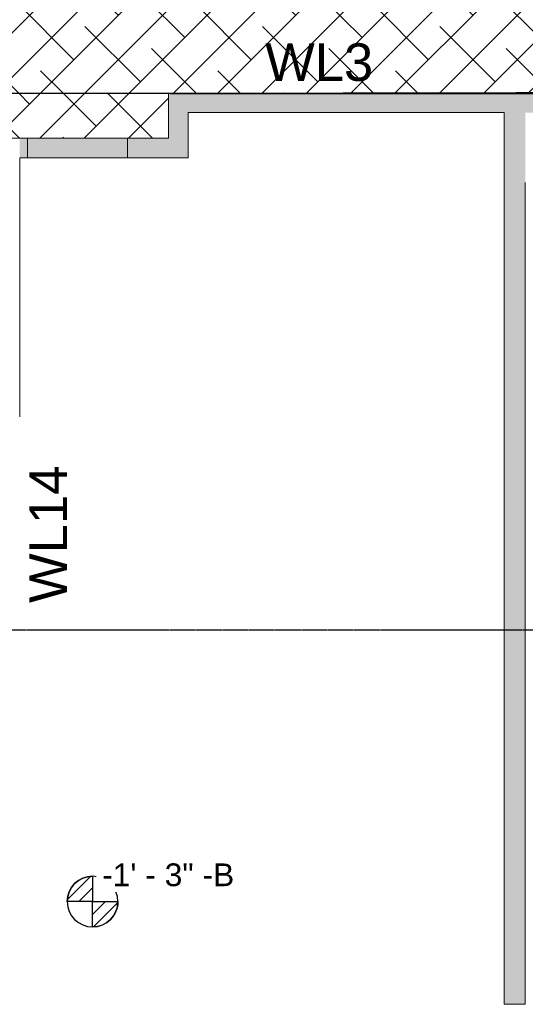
# Model space of a CAD drawing. Header units: inches. Extents: x -4126 to -1814, y 9773 to 12338.
# Tile 22 of 113: x -3133 to -2931, y 10018 to 10410. Entities that reach past the tile are written whole.
import ezdxf

# ---------------------------------------------------------------- set-up
doc = ezdxf.new("R2010")
doc.units = ezdxf.units.IN
doc.header["$MEASUREMENT"] = 0
doc.linetypes.add('Grid Line 1_2_', pattern=[0.875, 0.5, -0.125, 0.125, -0.125])
for name, color, linetype, lineweight in [('G-ANNO-DIMS', 111, 'Continuous', 9), ('I-WALL', 2, 'Continuous', 13), ('S-GRID', 1, 'Continuous', 9)]:
    doc.layers.add(name, color=color, linetype=linetype, lineweight=lineweight)
doc.layers.add('LOAD_HATCH', color=8, linetype='Continuous')
doc.layers.add('loads', color=1, linetype='Continuous')
doc.styles.add('Arial', font='Arial.ttf', dxfattribs={"height": 18})
doc.styles.add('Arial_2', font='arial.ttf', dxfattribs={"height": 9.070866})
pattern_1 = [(315, (32.331, 104.782), (0.027577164, 0.027577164), [])]

# ---------------------------------------------------------------- blocks, each defined once
blk = doc.blocks.new('CTR - 1st Phase - Common Walls_rvt-1-FRAMING PLAN - 1ST FLOOR')
at = {"layer": 'I-WALL', "lineweight": 5, "transparency": 33554585}
for points in [[(-3065.75, 10355.41), (-3065.75, 10381.16), (-3073.5, 10381.16), (-3073.5, 10355.41)], [(-3126.51, 10355.41), (-3089.82, 10355.41), (-3089.82, 10363.16), (-3129.82, 10363.16), (-3129.82, 10355.41)]]:
    blk.add_hatch(color=8, dxfattribs=at).paths.add_polyline_path(points, flags=0)
h = blk.add_hatch(color=8, dxfattribs=at)
h.paths.add_polyline_path([(-2841.32, 10373.41), (-2841.32, 10381.16), (-3065.75, 10381.16), (-3065.75, 10373.41), (-2856.37, 10373.41)], flags=0)
h.paths.add_polyline_path([(-2805.27, 10373.41), (-2805.27, 10381.16), (-2813.32, 10381.16), (-2813.32, 10373.41)], flags=0)
h = blk.add_hatch(color=8, dxfattribs=at)
h.paths.add_polyline_path([(-2931.27, 10018.09), (-2931.27, 10058.2), (-2939.77, 10058.2), (-2939.77, 10018.09)], flags=0)
h.paths.add_polyline_path([(-2939.77, 10058.6), (-2931.27, 10058.6), (-2931.27, 10059.03), (-2939.77, 10059.03)], flags=0)
h.paths.add_polyline_path([(-2931.27, 10059.86), (-2931.27, 10060.29), (-2939.77, 10060.29), (-2939.77, 10059.86)], flags=0)
h.paths.add_polyline_path([(-2931.27, 10060.68), (-2931.27, 10106.08), (-2939.77, 10106.08), (-2939.77, 10060.68)], flags=0)
h.paths.add_polyline_path([(-2939.77, 10106.48), (-2931.27, 10106.48), (-2931.27, 10106.91), (-2939.77, 10106.91)], flags=0)
h.paths.add_polyline_path([(-2931.27, 10107.74), (-2931.27, 10108.17), (-2939.77, 10108.17), (-2939.77, 10107.74)], flags=0)
h.paths.add_polyline_path([(-2931.27, 10108.56), (-2931.27, 10153.97), (-2939.77, 10153.97), (-2939.77, 10108.56)], flags=0)
h.paths.add_polyline_path([(-2939.77, 10154.36), (-2931.27, 10154.36), (-2931.27, 10154.79), (-2939.77, 10154.79)], flags=0)
h.paths.add_polyline_path([(-2931.27, 10155.62), (-2931.27, 10156.05), (-2939.77, 10156.05), (-2939.77, 10155.62)], flags=0)
h.paths.add_polyline_path([(-2939.77, 10156.45), (-2931.27, 10156.45), (-2931.27, 10201.85), (-2939.77, 10201.85)], flags=0)
h.paths.add_polyline_path([(-2931.27, 10202.24), (-2931.27, 10202.67), (-2939.77, 10202.67), (-2939.77, 10202.24)], flags=0)
h.paths.add_polyline_path([(-2931.27, 10203.5), (-2931.27, 10203.93), (-2939.77, 10203.93), (-2939.77, 10203.5)], flags=0)
h.paths.add_polyline_path([(-2939.77, 10204.33), (-2931.27, 10204.33), (-2931.27, 10249.73), (-2939.77, 10249.73), (-2939.77, 10222.87)], flags=0)
h.paths.add_polyline_path([(-2939.77, 10250.12), (-2931.27, 10250.12), (-2931.27, 10250.55), (-2939.77, 10250.55)], flags=0)
h.paths.add_polyline_path([(-2939.77, 10251.39), (-2931.27, 10251.39), (-2931.27, 10251.82), (-2939.77, 10251.82)], flags=0)
h.paths.add_polyline_path([(-2939.77, 10252.21), (-2931.27, 10252.21), (-2931.27, 10297.61), (-2939.77, 10297.61)], flags=0)
h.paths.add_polyline_path([(-2939.77, 10298), (-2931.27, 10298), (-2931.27, 10298.43), (-2939.77, 10298.43)], flags=0)
h.paths.add_polyline_path([(-2939.77, 10299.27), (-2931.27, 10299.27), (-2931.27, 10299.7), (-2939.77, 10299.7)], flags=0)
h.paths.add_polyline_path([(-2939.77, 10300.09), (-2931.27, 10300.09), (-2931.27, 10345.49), (-2939.77, 10345.49)], flags=0)
h.paths.add_polyline_path([(-2939.77, 10345.89), (-2931.27, 10345.89), (-2931.27, 10346.32), (-2939.77, 10346.32)], flags=0)
h.paths.add_polyline_path([(-2939.77, 10347.15), (-2931.27, 10347.15), (-2931.27, 10347.58), (-2939.77, 10347.58)], flags=0)
h.paths.add_polyline_path([(-2939.77, 10347.97), (-2931.27, 10347.97), (-2931.27, 10373.41), (-2939.77, 10373.41), (-2939.77, 10372.89)], flags=0)
h = blk.add_hatch(color=8, dxfattribs=at)
h.paths.add_polyline_path([(-3073.5, 10355.41), (-3073.5, 10363.16), (-3089.82, 10363.16), (-3089.82, 10355.41)], flags=0)
h.paths.add_polyline_path([(-3132.87, 10355.41), (-3129.82, 10355.41), (-3129.82, 10363.16), (-3132.87, 10363.16)], flags=0)
h = blk.add_hatch(color=8, dxfattribs=at)
h.paths.add_polyline_path([(-2931.27, 10058.2), (-2931.27, 10058.6), (-2939.77, 10058.6), (-2939.77, 10058.2)], flags=0)
h.paths.add_polyline_path([(-2939.77, 10060.29), (-2931.27, 10060.29), (-2931.27, 10060.68), (-2939.77, 10060.68)], flags=0)
h.paths.add_polyline_path([(-2939.77, 10106.08), (-2931.27, 10106.08), (-2931.27, 10106.48), (-2939.77, 10106.48)], flags=0)
h.paths.add_polyline_path([(-2931.27, 10108.17), (-2931.27, 10108.56), (-2939.77, 10108.56), (-2939.77, 10108.17)], flags=0)
h.paths.add_polyline_path([(-2931.27, 10153.97), (-2931.27, 10154.36), (-2939.77, 10154.36), (-2939.77, 10153.97)], flags=0)
h.paths.add_polyline_path([(-2939.77, 10156.05), (-2931.27, 10156.05), (-2931.27, 10156.45), (-2939.77, 10156.45)], flags=0)
h.paths.add_polyline_path([(-2931.27, 10201.85), (-2931.27, 10202.24), (-2939.77, 10202.24), (-2939.77, 10201.85)], flags=0)
h.paths.add_polyline_path([(-2939.77, 10203.93), (-2931.27, 10203.93), (-2931.27, 10204.33), (-2939.77, 10204.33)], flags=0)
h.paths.add_polyline_path([(-2931.27, 10249.73), (-2931.27, 10250.12), (-2939.77, 10250.12), (-2939.77, 10249.73)], flags=0)
h.paths.add_polyline_path([(-2939.77, 10251.82), (-2931.27, 10251.82), (-2931.27, 10252.21), (-2939.77, 10252.21)], flags=0)
h.paths.add_polyline_path([(-2939.77, 10297.61), (-2931.27, 10297.61), (-2931.27, 10298), (-2939.77, 10298)], flags=0)
h.paths.add_polyline_path([(-2939.77, 10299.7), (-2931.27, 10299.7), (-2931.27, 10300.09), (-2939.77, 10300.09)], flags=0)
h.paths.add_polyline_path([(-2939.77, 10345.49), (-2931.27, 10345.49), (-2931.27, 10345.89), (-2939.77, 10345.89)], flags=0)
h.paths.add_polyline_path([(-2939.77, 10347.58), (-2931.27, 10347.58), (-2931.27, 10347.97), (-2939.77, 10347.97)], flags=0)
h = blk.add_hatch(color=8, dxfattribs=at)
h.paths.add_polyline_path([(-2939.77, 10059.03), (-2931.27, 10059.03), (-2931.27, 10059.86), (-2939.77, 10059.86), (-2939.77, 10059.4)], flags=0)
h.paths.add_polyline_path([(-2931.27, 10106.91), (-2931.27, 10107.74), (-2939.77, 10107.74), (-2939.77, 10106.91)], flags=0)
h.paths.add_polyline_path([(-2939.77, 10154.79), (-2931.27, 10154.79), (-2931.27, 10155.62), (-2939.77, 10155.62), (-2939.77, 10155.16)], flags=0)
h.paths.add_polyline_path([(-2931.27, 10202.67), (-2931.27, 10203.5), (-2939.77, 10203.5), (-2939.77, 10202.67)], flags=0)
h.paths.add_polyline_path([(-2939.77, 10250.55), (-2931.27, 10250.55), (-2931.27, 10251.39), (-2939.77, 10251.39), (-2939.77, 10250.93)], flags=0)
h.paths.add_polyline_path([(-2931.27, 10298.43), (-2931.27, 10299.27), (-2939.77, 10299.27), (-2939.77, 10298.43)], flags=0)
h.paths.add_polyline_path([(-2939.77, 10346.32), (-2931.27, 10346.32), (-2931.27, 10347.15), (-2939.77, 10347.15), (-2939.77, 10346.69)], flags=0)
at = {"layer": 'I-WALL', "color": 253}
for p, q in [((-3073.5, 10363.16), (-3073.5, 10381.16)), ((-3065.75, 10381.16), (-3073.5, 10381.16)), ((-3065.75, 10381.16), (-2841.32, 10381.16)), ((-2939.77, 10373.41), (-3065.75, 10373.41)), ((-3065.75, 10373.41), (-3065.75, 10355.41)), ((-2939.77, 10347.97), (-2939.77, 10373.41)), ((-3132.87, 10363.16), (-3140.32, 10363.16)), ((-3132.87, 10363.16), (-3073.5, 10363.16)), ((-3129.82, 10363.16), (-3129.82, 10355.41)), ((-3089.82, 10363.16), (-3089.82, 10355.41)), ((-3132.87, 10355.41), (-3132.87, 10347.97)), ((-3073.5, 10355.41), (-3132.87, 10355.41)), ((-3073.5, 10355.41), (-3065.75, 10355.41)), ((-3132.87, 10347.97), (-3132.87, 10347.58)), ((-3132.87, 10347.58), (-3132.87, 10347.15)), ((-3132.87, 10347.15), (-3132.87, 10346.77)), ((-3132.87, 10346.69), (-3132.87, 10346.32)), ((-3132.87, 10346.32), (-3132.87, 10345.89)), ((-3132.87, 10345.89), (-3132.87, 10345.49)), ((-2939.77, 10347.58), (-2939.77, 10347.97)), ((-2939.77, 10347.15), (-2939.77, 10347.58)), ((-2939.77, 10346.77), (-2939.77, 10347.15)), ((-2939.77, 10346.32), (-2939.77, 10346.69)), ((-2939.77, 10345.89), (-2939.77, 10346.32)), ((-2939.77, 10345.49), (-2939.77, 10345.89)), ((-3132.87, 10345.49), (-3132.87, 10300.09)), ((-2939.77, 10300.09), (-2939.77, 10345.49)), ((-3132.87, 10300.09), (-3132.87, 10299.7)), ((-3132.87, 10299.7), (-3132.87, 10299.27)), ((-3132.87, 10299.27), (-3132.87, 10298.89)), ((-3132.87, 10298.81), (-3132.87, 10298.43)), ((-2939.77, 10299.7), (-2939.77, 10300.09)), ((-2939.77, 10299.27), (-2939.77, 10299.7)), ((-2939.77, 10298.89), (-2939.77, 10299.27)), ((-2939.77, 10298.43), (-2939.77, 10298.81)), ((-2931.27, 10300.09), (-2931.27, 10299.7)), ((-2931.27, 10299.7), (-2931.27, 10299.27)), ((-2931.27, 10299.27), (-2931.27, 10298.89)), ((-2931.27, 10298.81), (-2931.27, 10298.43)), ((-3132.87, 10298.43), (-3132.87, 10298)), ((-3132.87, 10298), (-3132.87, 10297.61)), ((-3132.87, 10297.61), (-3132.87, 10252.21)), ((-2939.77, 10298), (-2939.77, 10298.43)), ((-2939.77, 10297.61), (-2939.77, 10298)), ((-2939.77, 10252.21), (-2939.77, 10297.61)), ((-2931.27, 10298.43), (-2931.27, 10298)), ((-2931.27, 10298), (-2931.27, 10297.61)), ((-2931.27, 10297.61), (-2931.27, 10252.21)), ((-2939.77, 10251.82), (-2939.77, 10252.21)), ((-2939.77, 10251.39), (-2939.77, 10251.82)), ((-2931.27, 10252.21), (-2931.27, 10251.82)), ((-2931.27, 10251.82), (-2931.27, 10251.39)), ((-2939.77, 10251.01), (-2939.77, 10251.39)), ((-2939.77, 10250.55), (-2939.77, 10250.93)), ((-2939.77, 10250.12), (-2939.77, 10250.55)), ((-2939.77, 10249.73), (-2939.77, 10250.12)), ((-2939.77, 10204.33), (-2939.77, 10249.73)), ((-2931.27, 10251.39), (-2931.27, 10251.01)), ((-2931.27, 10250.93), (-2931.27, 10250.55)), ((-2931.27, 10250.55), (-2931.27, 10250.12)), ((-2931.27, 10250.12), (-2931.27, 10249.73)), ((-2931.27, 10249.73), (-2931.27, 10204.33)), ((-2939.77, 10203.93), (-2939.77, 10204.33)), ((-2939.77, 10203.5), (-2939.77, 10203.93)), ((-2939.77, 10203.13), (-2939.77, 10203.5)), ((-2939.77, 10202.67), (-2939.77, 10203.05)), ((-2939.77, 10202.24), (-2939.77, 10202.67)), ((-2939.77, 10201.85), (-2939.77, 10202.24)), ((-2939.77, 10156.45), (-2939.77, 10201.85)), ((-2931.27, 10204.33), (-2931.27, 10203.93)), ((-2931.27, 10203.93), (-2931.27, 10203.5)), ((-2931.27, 10203.5), (-2931.27, 10203.13)), ((-2931.27, 10203.05), (-2931.27, 10202.67)), ((-2931.27, 10202.67), (-2931.27, 10202.24)), ((-2931.27, 10202.24), (-2931.27, 10201.85)), ((-2931.27, 10201.85), (-2931.27, 10156.45)), ((-2939.77, 10156.05), (-2939.77, 10156.45)), ((-2939.77, 10155.62), (-2939.77, 10156.05)), ((-2939.77, 10155.25), (-2939.77, 10155.62)), ((-2939.77, 10154.79), (-2939.77, 10155.16)), ((-2939.77, 10154.36), (-2939.77, 10154.79)), ((-2939.77, 10153.97), (-2939.77, 10154.36)), ((-2939.77, 10108.56), (-2939.77, 10153.97)), ((-2931.27, 10156.45), (-2931.27, 10156.05)), ((-2931.27, 10156.05), (-2931.27, 10155.62)), ((-2931.27, 10155.62), (-2931.27, 10155.25)), ((-2931.27, 10155.16), (-2931.27, 10154.79)), ((-2931.27, 10154.79), (-2931.27, 10154.36)), ((-2931.27, 10154.36), (-2931.27, 10153.97)), ((-2931.27, 10153.97), (-2931.27, 10108.56)), ((-2939.77, 10108.17), (-2939.77, 10108.56)), ((-2939.77, 10107.74), (-2939.77, 10108.17)), ((-2939.77, 10107.37), (-2939.77, 10107.74)), ((-2939.77, 10106.91), (-2939.77, 10107.28)), ((-2939.77, 10106.48), (-2939.77, 10106.91)), ((-2939.77, 10106.08), (-2939.77, 10106.48)), ((-2931.27, 10108.56), (-2931.27, 10108.17)), ((-2931.27, 10108.17), (-2931.27, 10107.74)), ((-2931.27, 10107.74), (-2931.27, 10107.37)), ((-2931.27, 10107.28), (-2931.27, 10106.91)), ((-2931.27, 10106.91), (-2931.27, 10106.48)), ((-2931.27, 10106.48), (-2931.27, 10106.08)), ((-2939.77, 10060.68), (-2939.77, 10106.08)), ((-2931.27, 10106.08), (-2931.27, 10060.68)), ((-2939.77, 10060.29), (-2939.77, 10060.68)), ((-2939.77, 10059.86), (-2939.77, 10060.29)), ((-2939.77, 10059.48), (-2939.77, 10059.86)), ((-2939.77, 10059.03), (-2939.77, 10059.4)), ((-2931.27, 10060.68), (-2931.27, 10060.29)), ((-2931.27, 10060.29), (-2931.27, 10059.86)), ((-2931.27, 10059.86), (-2931.27, 10059.48)), ((-2931.27, 10059.4), (-2931.27, 10059.03)), ((-2939.77, 10058.6), (-2939.77, 10059.03)), ((-2939.77, 10058.2), (-2939.77, 10058.6)), ((-2939.77, 10018.09), (-2939.77, 10058.2)), ((-2931.27, 10059.03), (-2931.27, 10058.6)), ((-2931.27, 10058.6), (-2931.27, 10058.2)), ((-2931.27, 10058.2), (-2931.27, 10018.09)), ((-2931.27, 10018.09), (-2939.77, 10018.09))]:
    blk.add_line(p, q, dxfattribs=at)
at = {"layer": 'I-WALL', "color": 9}
for p, q in [((-3073.5, 10381.16), (-3073.5, 10363.16)), ((-3073.5, 10381.16), (-3065.75, 10381.16)), ((-2841.32, 10381.16), (-3065.75, 10381.16)), ((-3065.75, 10373.41), (-2939.77, 10373.41)), ((-3065.75, 10355.41), (-3065.75, 10373.41)), ((-2939.77, 10373.41), (-2939.77, 10347.97)), ((-3140.32, 10363.16), (-3132.87, 10363.16)), ((-3129.82, 10363.16), (-3132.87, 10363.16)), ((-3089.82, 10363.16), (-3129.82, 10363.16)), ((-3129.82, 10363.16), (-3129.82, 10355.41)), ((-3073.5, 10363.16), (-3089.82, 10363.16)), ((-3089.82, 10355.41), (-3089.82, 10363.16)), ((-3132.87, 10347.97), (-3132.87, 10355.41)), ((-3132.87, 10355.41), (-3129.82, 10355.41)), ((-3129.82, 10355.41), (-3089.82, 10355.41)), ((-3089.82, 10355.41), (-3073.5, 10355.41)), ((-3065.75, 10355.41), (-3073.5, 10355.41)), ((-3132.87, 10347.58), (-3132.87, 10347.97)), ((-3132.87, 10346.77), (-3132.87, 10347.58)), ((-3132.87, 10345.89), (-3132.87, 10346.69)), ((-3132.87, 10345.49), (-3132.87, 10345.89)), ((-2939.77, 10347.97), (-2939.77, 10347.58)), ((-2939.77, 10347.58), (-2939.77, 10346.77)), ((-2939.77, 10346.69), (-2939.77, 10345.89)), ((-2939.77, 10345.89), (-2939.77, 10345.49)), ((-3132.87, 10300.09), (-3132.87, 10345.49)), ((-2939.77, 10345.49), (-2939.77, 10300.09)), ((-2931.27, 10300.09), (-2931.27, 10345.49)), ((-3132.87, 10299.7), (-3132.87, 10300.09)), ((-3132.87, 10298.89), (-3132.87, 10299.7)), ((-3132.87, 10298), (-3132.87, 10298.81)), ((-2939.77, 10300.09), (-2939.77, 10299.7)), ((-2939.77, 10299.7), (-2939.77, 10298.89)), ((-2939.77, 10298.81), (-2939.77, 10298)), ((-2931.27, 10299.7), (-2931.27, 10300.09)), ((-2931.27, 10298.89), (-2931.27, 10299.7)), ((-2931.27, 10298), (-2931.27, 10298.81)), ((-3132.87, 10297.61), (-3132.87, 10298)), ((-2939.77, 10298), (-2939.77, 10297.61)), ((-2939.77, 10297.61), (-2939.77, 10252.21)), ((-2931.27, 10297.61), (-2931.27, 10298)), ((-2931.27, 10252.21), (-2931.27, 10297.61)), ((-2939.77, 10252.21), (-2939.77, 10251.82)), ((-2939.77, 10251.82), (-2939.77, 10251.01)), ((-2931.27, 10251.82), (-2931.27, 10252.21)), ((-2931.27, 10251.01), (-2931.27, 10251.82)), ((-2939.77, 10250.93), (-2939.77, 10250.12)), ((-2939.77, 10250.12), (-2939.77, 10249.73)), ((-2939.77, 10249.73), (-2939.77, 10204.33)), ((-2931.27, 10250.12), (-2931.27, 10250.93)), ((-2931.27, 10249.73), (-2931.27, 10250.12)), ((-2931.27, 10204.33), (-2931.27, 10249.73)), ((-2939.77, 10204.33), (-2939.77, 10203.93)), ((-2939.77, 10203.93), (-2939.77, 10203.13)), ((-2939.77, 10203.05), (-2939.77, 10202.24)), ((-2939.77, 10202.24), (-2939.77, 10201.85)), ((-2939.77, 10201.85), (-2939.77, 10156.45)), ((-2931.27, 10203.93), (-2931.27, 10204.33)), ((-2931.27, 10203.13), (-2931.27, 10203.93)), ((-2931.27, 10202.24), (-2931.27, 10203.05)), ((-2931.27, 10201.85), (-2931.27, 10202.24)), ((-2931.27, 10156.45), (-2931.27, 10201.85)), ((-2939.77, 10156.45), (-2939.77, 10156.05)), ((-2939.77, 10156.05), (-2939.77, 10155.25)), ((-2939.77, 10155.16), (-2939.77, 10154.36)), ((-2939.77, 10154.36), (-2939.77, 10153.97)), ((-2939.77, 10153.97), (-2939.77, 10108.56)), ((-2931.27, 10156.05), (-2931.27, 10156.45)), ((-2931.27, 10155.25), (-2931.27, 10156.05)), ((-2931.27, 10154.36), (-2931.27, 10155.16)), ((-2931.27, 10153.97), (-2931.27, 10154.36)), ((-2931.27, 10108.56), (-2931.27, 10153.97)), ((-2939.77, 10108.56), (-2939.77, 10108.17)), ((-2939.77, 10108.17), (-2939.77, 10107.37)), ((-2939.77, 10107.28), (-2939.77, 10106.48)), ((-2939.77, 10106.48), (-2939.77, 10106.08)), ((-2931.27, 10108.17), (-2931.27, 10108.56)), ((-2931.27, 10107.37), (-2931.27, 10108.17)), ((-2931.27, 10106.48), (-2931.27, 10107.28)), ((-2931.27, 10106.08), (-2931.27, 10106.48)), ((-2939.77, 10106.08), (-2939.77, 10060.68)), ((-2931.27, 10060.68), (-2931.27, 10106.08)), ((-2939.77, 10060.68), (-2939.77, 10060.29)), ((-2939.77, 10060.29), (-2939.77, 10059.48)), ((-2939.77, 10059.4), (-2939.77, 10058.6)), ((-2931.27, 10060.29), (-2931.27, 10060.68)), ((-2931.27, 10059.48), (-2931.27, 10060.29)), ((-2931.27, 10058.6), (-2931.27, 10059.4)), ((-2939.77, 10058.6), (-2939.77, 10058.2)), ((-2939.77, 10058.2), (-2939.77, 10018.09)), ((-2931.27, 10058.2), (-2931.27, 10058.6)), ((-2931.27, 10018.09), (-2931.27, 10058.2)), ((-2931.27, 10018.09), (-2939.77, 10018.09))]:
    blk.add_line(p, q, dxfattribs=at)
blk = doc.blocks.new('Spot Elevations - Símbolo de cota horizontal-V284-FRAMING PLAN - 1ST FLOOR')
at = {"layer": 'G-ANNO-DIMS'}
h = blk.add_hatch(dxfattribs=at)
h.set_pattern_fill('FP_89', color=256, style=0, pattern_type=2)
h.set_pattern_definition(pattern_1)
edge = h.paths.add_edge_path(flags=0)
edge.add_arc((0, 0), 0.1053, 0, 90, ccw=False)
edge.add_line((0.1053, 0), (0, 0))
edge.add_line((0, 0), (0, 0.1053))
h = blk.add_hatch(dxfattribs=at)
h.set_pattern_fill('FP_89', color=256, style=0, pattern_type=2)
h.set_pattern_definition(pattern_1)
edge = h.paths.add_edge_path(flags=0)
edge.add_arc((0, 0), 0.1053, 0, 90, ccw=False)
edge.add_line((0.1053, 0), (0, 0))
edge.add_line((0, 0), (0, 0.1053))
h = blk.add_hatch(dxfattribs=at)
h.set_pattern_fill('FP_89', color=256, style=0, pattern_type=2)
h.set_pattern_definition(pattern_1)
edge = h.paths.add_edge_path(flags=0)
edge.add_arc((0, 0), 0.1053, 180, 270, ccw=False)
edge.add_line((-0.1053, 0), (0, 0))
edge.add_line((0, 0), (0, -0.1053))
h = blk.add_hatch(dxfattribs=at)
h.set_pattern_fill('FP_89', color=256, style=0, pattern_type=2)
h.set_pattern_definition(pattern_1)
edge = h.paths.add_edge_path(flags=0)
edge.add_arc((0, 0), 0.1053, 180, 270, ccw=False)
edge.add_line((-0.1053, 0), (0, 0))
edge.add_line((0, 0), (0, -0.1053))
at = {"layer": 'G-ANNO-DIMS', "lineweight": 30}
for p, q in [((0, 0.1053), (0, 0)), ((0, 0), (-0.1053, 0)), ((0, 0), (0.1053, 0)), ((0, -0.1053), (0, 0))]:
    blk.add_line(p, q, dxfattribs=at)
blk.add_circle((0, 0), 0.1053, dxfattribs=at)
for start, end in [(360, 90), (180, 270)]:
    blk.add_arc((0, 0), 0.1053, start, end, dxfattribs=at)

msp = doc.modelspace()

# ---------------------------------------------------------------- hatches: boundary and pattern name
at = {"layer": 'LOAD_HATCH'}
h = msp.add_hatch(dxfattribs=at)
h.set_pattern_fill('ANSI38', color=256, scale=100, style=0)
h.paths.add_polyline_path([(-3481.324, 10382.789), (-3418.524, 10381), (-3072.924, 10381), (-2509.521, 10381.514), (-2503.7, 10449.439), (-3408.924, 10449.439), (-3401.049, 11277.289), (-3371.874, 11277.289), (-3371.874, 11473.789), (-3140.124, 11473.539), (-3139.124, 11648.339), (-2778.924, 11649.339), (-2778.924, 11628.389), (-2718.724, 11628.389), (-2650.524, 11628.389), (-2650.524, 11649.339), (-2509.521, 11650), (-2509.521, 11717.264), (-3140.124, 11718), (-3140.124, 11838.614), (-3460.024, 11838.614), (-3460.024, 11787.364), (-3199.999, 11783.364), (-3199.999, 11535.189), (-3481.324, 11530.989), (-3477.974, 11244.389), (-3477.974, 10410)])
h = msp.add_hatch(dxfattribs=at)
h.set_pattern_fill('ANSI38', color=256, scale=100, style=0)
h.paths.add_polyline_path([(-3154.324, 10363.164), (-3144.324, 10363.164), (-3141.374, 10363.164), (-3140.324, 10363.164), (-3132.874, 10363.164), (-3073.499, 10363.164), (-3073.499, 10381), (-3154.324, 10381)])
h.paths.add_polyline_path([(-3200.749, 10363.164), (-3168.324, 10363.164), (-3164.324, 10363.164), (-3154.324, 10363.164), (-3154.324, 10381), (-3200.749, 10381)])

# ---------------------------------------------------------------- linework, layer by layer
msp.add_lwpolyline([(-3072.924, 10381), (-2797, 10381), (-2509.521, 10381.514), (-2740, 10381.514), (-2797, 10381.514)], close=True)
msp.add_lwpolyline([(-3401.049, 11277.289), (-3408.924, 10449.439), (-2503.7, 10449.439), (-2509.521, 10381.514), (-3072.924, 10381), (-3418.524, 10381), (-3481.324, 10382.789), (-3477.974, 10410), (-3477.974, 11244.389)], dxfattribs=at)
at = {"layer": 'S-GRID', "linetype": 'Grid Line 1_2_', "lineweight": 30}
msp.add_line((-1814.206, 10167.189), (-4076.95, 10167.189), dxfattribs=at)

# ---------------------------------------------------------------- block references
at = {"lineweight": 5}
msp.add_blockref('CTR - 1st Phase - Common Walls_rvt-1-FRAMING PLAN - 1ST FLOOR', (0, 0), dxfattribs=at)
at = {"layer": 'G-ANNO-DIMS', "lineweight": 30, "extrusion": (0, 0, -1), "xscale": 95.99999999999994, "yscale": 95.99999999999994, "zscale": 95.99999999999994, "rotation": 180}
msp.add_blockref('Spot Elevations - Símbolo de cota horizontal-V284-FRAMING PLAN - 1ST FLOOR', (3103.818, 10059.025), dxfattribs=at)

# ---------------------------------------------------------------- texts
at = {"layer": 'loads', "insert": (-3035, 10401), "char_height": 15, "width": 29.92125, "attachment_point": 1, "style": 'Arial'}
msp.add_mtext('WL3', dxfattribs=at)
at = {"layer": 'loads', "insert": (-3129, 10178), "char_height": 15, "width": 29.92125, "attachment_point": 1, "rotation": 90, "style": 'Arial'}
msp.add_mtext('WL14', dxfattribs=at)

# ---------------------------------------------------------------- next in the draw order: texts
at = {"layer": 'G-ANNO-DIMS', "insert": (-3100.008, 10074.228), "char_height": 9.07087, "width": 62.85656, "attachment_point": 1, "line_spacing_factor": 0.941778, "style": 'Arial_2', "bg_fill": 3, "box_fill_scale": 1.25, "bg_fill_color": 256, "bg_fill_true_color": 13158600, "bg_fill_transparency": 0}
msp.add_mtext('-1\' - 3" -B', dxfattribs=at)

doc.saveas('drawing.dxf')
